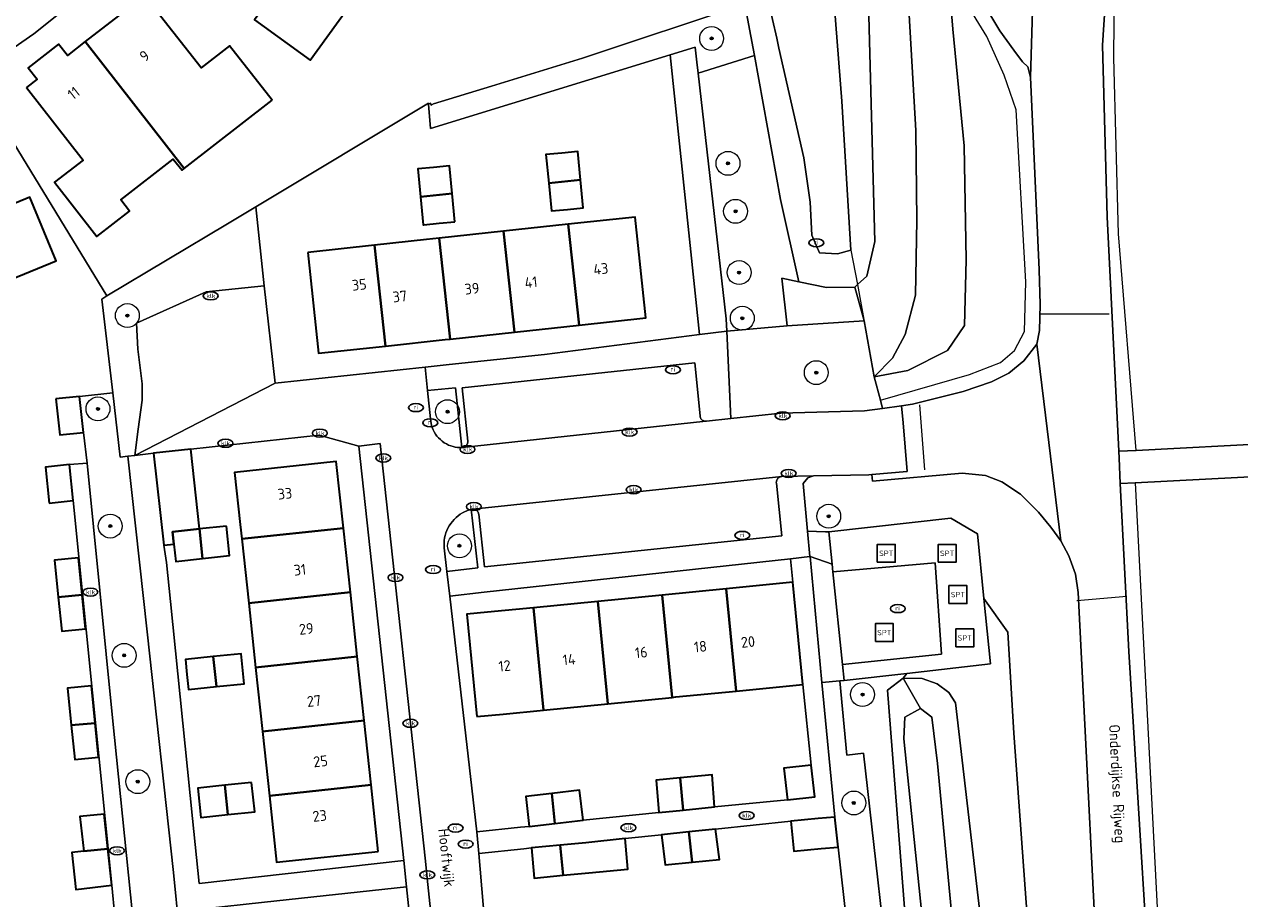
# Model space of a CAD drawing. Header units: metres. Extents: x 103671 to 105190, y 427150 to 429171.
# Tile 159 of 256: x 104691 to 104793, y 427645 to 427718. Entities that reach past the tile are written whole.
import ezdxf
from ezdxf.enums import TextEntityAlignment as Align

# ---------------------------------------------------------------- set-up
doc = ezdxf.new("R2010")
doc.units = ezdxf.units.M
for name, color, linetype, lineweight in [('B-WE-GR-BEPLANTING_CULTUUR_BOSPLANTSOEN-GV', 253, 'Continuous', 18), ('B-WE-GR-BEPLANTING_CULTUUR_HEESTERS-GV', 253, 'Continuous', 18), ('B-WE-GR-BEPLANTING_CULTUUR_VASTE PLANTENVAK-GV', 253, 'Continuous', 18), ('B-WE-GR-BOOM-S', 253, 'Continuous', 25), ('B-WE-GR-GROENVOORZIENING-GV', 253, 'Continuous', 18), ('B-WE-IE-MEUBILAIR-S', 253, 'Continuous', 25), ('B-WE-IE-MEUBILAIR_WEGMEUBILAIR-S', 253, 'Continuous', 25), ('B-WE-IE-TERREINAFSCHEIDING_KUNSTMATIG_HEKWERK-G', 253, 'IE-TERREINAFSCHEIDING_KUNSTMATIG-SO', 18), ('B-WE-IE-TERREINAFSCHEIDING_KUNSTMATIG_HEKWERK_RASTER-G', 253, 'IE-TERREINAFSCHEIDING_KUNSTMATIG-SO', 18), ('B-WE-OG-BEBOUWING-GV', 253, 'Continuous', 35), ('B-WE-OG-BEBOUWING-T18', 7, 'Continuous', 18), ('B-WE-OG-TERREIN_BEGROEID-GV', 253, 'Continuous', 18), ('B-WE-OG-TERREIN_ERF-GV', 253, 'Continuous', 18), ('B-WE-OG-TERREIN_OEVER-GV', 253, 'Continuous', 18), ('B-WE-OG-TOPOGRAFIE-T18', 7, 'Continuous', 18), ('B-WE-OG-WATER_SLOOT-GV', 253, 'Continuous', 18), ('B-WE-OG-WEG-GV', 253, 'Continuous', 18), ('B-WE-VH-GESLOTENVERHARDING_ASFALT-GV', 253, 'Continuous', 18), ('B-WE-VH-GESLOTENVERHARDING_KUNSTSTOF-GV', 253, 'Continuous', 18), ('B-WE-VH-OPENVERHARDING-GV', 253, 'Continuous', 18), ('B-WE-VH-OPENVERHARDING_BETONSTRAATSTEEN-GV', 253, 'Continuous', 18), ('B-WE-VH-OPENVERHARDING_TEGEL-GV', 253, 'Continuous', 18), ('B-WE-VW-MARKERING_PICTOGRAM-G', 253, 'Continuous', 18)]:
    doc.layers.add(name, color=color, linetype=linetype, lineweight=lineweight)
doc.styles.add('NLCS-ISO', font='NLCS-ISO.ttf')
doc.styles.add('NLCS-ISO-M500-T18', font='NLCS-ISO.ttf', dxfattribs={"height": 0.9})
doc.linetypes.add('IE-TERREINAFSCHEIDING_KUNSTMATIG-SO', pattern='A,4,[82,NLCS.SHX,S=0.75,R=90,X=0,Y=0],4,-2', length=10)

# ---------------------------------------------------------------- blocks, each defined once
blk = doc.blocks.new('SIE-MEUBILAIR_PUT_KOLK-SO')
blk.add_ellipse((0, 0), major_axis=(1.25, 0), ratio=0.54)
at = {"style": 'NLCS-ISO'}
blk.add_text('klk', height=0.75, dxfattribs=at).set_placement((0.03, 0), align=Align.MIDDLE_CENTER)
blk = doc.blocks.new('SIE-MEUBILAIR_PUT_RIOOLPUT-SO')
blk.add_ellipse((0, 0), major_axis=(1.25, 0), ratio=0.54)
at = {"style": 'NLCS-ISO'}
blk.add_text('ri', height=0.75, dxfattribs=at).set_placement((-0.04, 0.07), align=Align.MIDDLE_CENTER)
blk = doc.blocks.new('SIE-WEG_SPEELTOESTEL-SO')
at = {"flags": 128}
blk.add_lwpolyline([(-3.75, -3.75), (3.75, -3.75), (3.75, 3.75), (-3.75, 3.75)], close=True, dxfattribs=at)
at = {"style": 'NLCS-ISO'}
blk.add_text('SPT', height=2.25, dxfattribs=at).set_placement((0, 0), align=Align.MIDDLE_CENTER)
blk = doc.blocks.new('SGR-BOOM_GBKN-SO')
at = {"linetype": 'ByBlock', "lineweight": 18}
h = blk.add_hatch(color=0, dxfattribs=at)
h.dxf.hatch_style = 1
edge = h.paths.add_edge_path()
edge.add_arc((0, 0), 0.25, 0, 360)
at = {"color": 0, "linetype": 'ByBlock', "lineweight": 18}
for radius in [2, 0.25]:
    blk.add_circle((0, 0), radius, dxfattribs=at)
at = {"color": 0, "linetype": 'ByBlock', "lineweight": 18, "style": 'NLCS-ISO'}
blk.add_attdef('SOORT', (2.5, 0), '', height=1.5, dxfattribs=at)

msp = doc.modelspace()

# ---------------------------------------------------------------- linework, layer by layer
at = {"layer": 'B-WE-GR-BEPLANTING_CULTUUR_BOSPLANTSOEN-GV', "flags": 128}
msp.add_lwpolyline([(104755.126, 427693.232), (104754.669, 427697.235), (104756.108, 427696.933), (104754.567, 427703.812), (104752.377, 427715.862), (104747.678, 427714.385), (104750.025, 427693.828), (104750.072, 427692.786)], close=True, dxfattribs=at)
at = {"layer": 'B-WE-GR-BEPLANTING_CULTUUR_HEESTERS-GV', "flags": 128}
msp.add_lwpolyline([(104706.497, 427696.091), (104711.34, 427696.587), (104710.657, 427703.195), (104708.293, 427701.771), (104698.194, 427695.746), (104697.752, 427695.482), (104698.674, 427687.643), (104699.309, 427682.25), (104699.949, 427682.325), (104700.512, 427682.392), (104700.809, 427684.605), (104701.131, 427687.017), (104701.131, 427688.393), (104700.776, 427691.292), (104700.654, 427693.459)], close=True, dxfattribs=at)
at = {"layer": 'B-WE-GR-BEPLANTING_CULTUUR_VASTE PLANTENVAK-GV', "flags": 128}
for points in [[(104725.03, 427687.836), (104725.27, 427685.45), (104725.287, 427685.27), (104725.317, 427685.087), (104725.362, 427684.903), (104725.422, 427684.718), (104725.497, 427684.536), (104725.588, 427684.357), (104725.694, 427684.183), (104725.815, 427684.017), (104725.949, 427683.86), (104726.097, 427683.714), (104726.256, 427683.581), (104726.424, 427683.461), (104726.601, 427683.356), (104726.783, 427683.266), (104726.97, 427683.192), (104727.159, 427683.134), (104727.348, 427683.091), (104727.536, 427683.063), (104727.72, 427683.049), (104727.889, 427683.049), (104727.377, 427688.066)], [(104726.651, 427672.672), (104729.241, 427672.971), (104728.686, 427677.886), (104728.673, 427677.883), (104728.507, 427677.834), (104728.315, 427677.765), (104728.125, 427677.68), (104727.937, 427677.582), (104727.754, 427677.468), (104727.578, 427677.34), (104727.409, 427677.198), (104727.25, 427677.043), (104727.101, 427676.876), (104726.965, 427676.698), (104726.843, 427676.51), (104726.735, 427676.314), (104726.642, 427676.112), (104726.565, 427675.906), (104726.503, 427675.696), (104726.457, 427675.486), (104726.427, 427675.276), (104726.411, 427675.069), (104726.409, 427674.864), (104726.421, 427674.665)]]:
    msp.add_lwpolyline(points, close=True, dxfattribs=at)
at = {"layer": 'B-WE-GR-GROENVOORZIENING-GV', "flags": 128}
msp.add_lwpolyline([(104777.097, 427617.775), (104774.082, 427659.133), (104773.58, 427667.59), (104771.595, 427670.422), (104772.132, 427664.949), (104765.139, 427664.145), (104764.822, 427663.738), (104766.431, 427663.709), (104767.689, 427663.267), (104768.665, 427662.545), (104769.215, 427661.687), (104771.399, 427642.956)], dxfattribs=at)
at = {"layer": 'B-WE-IE-TERREINAFSCHEIDING_KUNSTMATIG_HEKWERK-G', "flags": 128}
for points in [[(104699.949, 427682.325), (104701.557, 427667.628)], [(104701.557, 427667.628), (104703.762, 427647.478)]]:
    msp.add_lwpolyline(points, dxfattribs=at)
at = {"layer": 'B-WE-IE-TERREINAFSCHEIDING_KUNSTMATIG_HEKWERK_RASTER-G', "flags": 128}
for points in [[(104782.463, 427715.675), (104782.587, 427727.819)], [(104771.831, 427717.466), (104769.977, 427720.497)], [(104773.287, 427714.216), (104771.831, 427717.466)], [(104782.867, 427700.939), (104782.463, 427715.675)], [(104774.298, 427711.337), (104773.287, 427714.216)], [(104775.095, 427696.932), (104774.298, 427711.337)], [(104784.323, 427682.817), (104782.867, 427700.939)], [(104760.463, 427699.568), (104761.018, 427696.701)], [(104761.018, 427696.701), (104762.417, 427688.977)], [(104775.001, 427692.756), (104775.095, 427696.932)], [(104774.144, 427691.173), (104775.001, 427692.756)], [(104772.985, 427690.184), (104774.144, 427691.173)], [(104770.381, 427689.158), (104772.985, 427690.184)], [(104762.417, 427688.977), (104762.944, 427687.007)], [(104762.944, 427687.007), (104770.381, 427689.158)], [(104784.248, 427680.11), (104786.463, 427637.55)]]:
    msp.add_lwpolyline(points, dxfattribs=at)
at = {"layer": 'B-WE-OG-BEBOUWING-GV', "flags": 128}
for points in [[(104706.075, 427725.843), (104712.31, 427721.315), (104710.535, 427718.871), (104715.187, 427715.492), (104720.647, 427723.008), (104709.748, 427730.925), (104708.625, 427729.38), (104707.658, 427730.082), (104705.769, 427727.481), (104706.748, 427726.77)], [(104712.006, 427712.134), (104708.452, 427716.693), (104706.071, 427714.836), (104701.337, 427720.909), (104696.376, 427717.041), (104704.663, 427706.41)], [(104691.463, 427713.186), (104696.197, 427707.113), (104693.815, 427705.257), (104697.353, 427700.718), (104700.082, 427702.845), (104699.354, 427703.78), (104703.746, 427707.204), (104704.478, 427706.266), (104704.663, 427706.41), (104696.376, 427717.041), (104694.877, 427715.873), (104694.146, 427716.812), (104691.61, 427714.835), (104692.354, 427713.881)], [(104685.998, 427709.991), (104680.231, 427707.609), (104685.362, 427695.154), (104693.932, 427698.694), (104691.729, 427704.027), (104688.938, 427702.874)], [(104736.271, 427707.702), (104734.936, 427707.573), (104735.167, 427705.186), (104737.834, 427705.473), (104737.605, 427707.831)], [(104725.529, 427706.503), (104724.208, 427706.374), (104724.437, 427704.035), (104727.076, 427704.318), (104726.85, 427706.632)], [(104737.834, 427705.473), (104735.167, 427705.186), (104735.393, 427702.857), (104736.727, 427702.986), (104738.062, 427703.115)], [(104727.307, 427701.957), (104727.076, 427704.318), (104724.437, 427704.035), (104724.608, 427702.286), (104724.665, 427701.699), (104724.716, 427701.704), (104725.986, 427701.828)], [(104737.704, 427693.306), (104736.791, 427701.742), (104731.391, 427701.158), (104732.304, 427692.722)], [(104736.791, 427701.742), (104737.704, 427693.306), (104743.302, 427693.912), (104742.39, 427702.348)], [(104726.904, 427692.138), (104725.992, 427700.574), (104724.946, 427700.461), (104720.592, 427699.99), (104721.505, 427691.554), (104726.496, 427692.094)], [(104725.992, 427700.574), (104726.904, 427692.138), (104732.304, 427692.722), (104731.391, 427701.158)], [(104714.994, 427699.384), (104715.906, 427690.948), (104721.505, 427691.554), (104720.592, 427699.99)], [(104693.92, 427687.119), (104694.26, 427684.123), (104696.219, 427684.327), (104695.906, 427687.337)], [(104705.206, 427682.923), (104702.095, 427682.578), (104702.95, 427674.875), (104703.795, 427674.969), (104703.681, 427675.995), (104705.935, 427676.236)], [(104693.35, 427678.408), (104695.363, 427678.617), (104695.05, 427681.628), (104693.037, 427681.419)], [(104709.347, 427676.601), (104709.476, 427675.399), (104717.987, 427676.316), (104717.387, 427681.889), (104708.876, 427680.972)], [(104705.935, 427676.236), (104703.681, 427675.995), (104703.795, 427674.969), (104703.955, 427673.528), (104706.199, 427673.768)], [(104708.185, 427676.477), (104705.935, 427676.236), (104706.199, 427673.768), (104708.447, 427674.008)], [(104717.987, 427676.316), (104709.476, 427675.399), (104710.055, 427670.025), (104718.566, 427670.942)], [(104694.112, 427670.535), (104696.118, 427670.721), (104695.805, 427673.821), (104693.792, 427673.612)], [(104750.868, 427662.67), (104750.025, 427671.23), (104744.648, 427670.7), (104745.491, 427662.14), (104745.817, 427662.172)], [(104756.444, 427663.219), (104755.601, 427671.779), (104750.025, 427671.23), (104750.868, 427662.67), (104751.135, 427662.696)], [(104696.118, 427670.721), (104694.112, 427670.535), (104694.409, 427667.679), (104696.408, 427667.864)], [(104710.634, 427664.652), (104719.145, 427665.568), (104718.566, 427670.942), (104710.055, 427670.025)], [(104734.738, 427661.081), (104740.115, 427661.611), (104739.272, 427670.171), (104733.895, 427669.641)], [(104739.272, 427670.171), (104740.115, 427661.611), (104745.491, 427662.14), (104744.648, 427670.7)], [(104729.162, 427660.532), (104731.35, 427660.747), (104734.738, 427661.081), (104733.895, 427669.641), (104730.034, 427669.261), (104728.319, 427669.092)], [(104707.095, 427665.548), (104704.764, 427665.313), (104704.89, 427664.063), (104705.016, 427662.812), (104707.347, 427663.046)], [(104707.347, 427663.046), (104709.679, 427663.281), (104709.427, 427665.783), (104707.095, 427665.548)], [(104719.145, 427665.568), (104710.634, 427664.652), (104711.213, 427659.278), (104719.724, 427660.195)], [(104697.207, 427659.986), (104696.891, 427663.098), (104694.876, 427662.911), (104695.199, 427659.8)], [(104695.199, 427659.8), (104695.495, 427656.949), (104697.496, 427657.135), (104697.207, 427659.986)], [(104711.792, 427653.904), (104720.303, 427654.821), (104719.724, 427660.195), (104711.213, 427659.278), (104711.656, 427655.17)], [(104757.134, 427656.472), (104754.846, 427656.218), (104755.14, 427653.57), (104757.428, 427653.824)], [(104708.048, 427654.789), (104705.801, 427654.552), (104706.062, 427652.087), (104708.308, 427652.323)], [(104710.296, 427655.026), (104708.048, 427654.789), (104708.308, 427652.323), (104710.556, 427652.56)], [(104720.903, 427649.248), (104720.303, 427654.821), (104711.792, 427653.904), (104712.392, 427648.331)], [(104746.155, 427655.394), (104744.166, 427655.203), (104744.382, 427652.498), (104746.421, 427652.701)], [(104746.155, 427655.394), (104746.421, 427652.701), (104749.048, 427652.963), (104748.853, 427655.654)], [(104735.427, 427654.088), (104733.24, 427653.831), (104733.533, 427651.337), (104735.673, 427651.588)], [(104735.427, 427654.088), (104735.673, 427651.588), (104738.038, 427651.866), (104737.746, 427654.36)], [(104698.274, 427649.471), (104697.969, 427652.373), (104695.926, 427652.159), (104696.258, 427649.26)], [(104759.1, 427652.117), (104757.731, 427652.003), (104755.436, 427651.782), (104755.678, 427649.271), (104757.973, 427649.492), (104759.383, 427649.595)], [(104746.906, 427650.881), (104744.598, 427650.638), (104744.906, 427648.127), (104747.162, 427648.351)], [(104749.125, 427651.116), (104746.906, 427650.881), (104747.162, 427648.351), (104749.464, 427648.579)], [(104736.125, 427649.764), (104733.713, 427649.532), (104733.955, 427647.016), (104736.38, 427647.249)], [(104741.559, 427650.317), (104738.282, 427649.971), (104736.125, 427649.764), (104736.38, 427647.249), (104738.524, 427647.455), (104741.781, 427647.755)], [(104696.258, 427649.26), (104695.264, 427649.146), (104695.591, 427646.064), (104698.595, 427646.408), (104698.274, 427649.471)]]:
    msp.add_lwpolyline(points, close=True, dxfattribs=at)
at = {"layer": 'B-WE-OG-TERREIN_BEGROEID-GV', "flags": 128}
for points in [[(104747.678, 427714.385), (104752.377, 427715.862), (104752.376, 427715.864), (104751.974, 427718.078), (104751.59, 427720.158), (104737.988, 427715.663), (104730.375, 427713.314), (104725.532, 427711.82), (104725.338, 427711.709), (104725.284, 427711.89), (104725.107, 427711.786), (104725.268, 427709.771), (104745.33, 427715.927), (104747.429, 427716.571), (104747.573, 427715.305)], [(104760.781, 427696.49), (104758.411, 427696.45), (104756.108, 427696.933), (104754.669, 427697.235), (104755.126, 427693.232), (104761.567, 427693.668)], [(104762.417, 427688.977), (104761.567, 427693.668), (104755.126, 427693.232), (104750.072, 427692.786), (104750.403, 427685.474), (104754.599, 427685.918), (104761.593, 427686.138), (104763.104, 427686.335), (104762.944, 427687.007)], [(104698.652, 427660.428), (104700.339, 427643.951), (104700.798, 427638.684), (104700.805, 427638.662), (104700.809, 427638.64), (104700.812, 427638.618), (104700.926, 427637.509), (104704.714, 427637.884), (104703.762, 427647.478), (104701.557, 427667.628), (104699.949, 427682.325), (104699.309, 427682.25), (104698.674, 427687.643), (104695.906, 427687.337), (104696.219, 427684.327), (104696.533, 427681.754)], [(104772.132, 427664.949), (104771.595, 427670.422), (104771.065, 427675.82), (104768.819, 427677.136), (104758.611, 427675.986), (104758.892, 427673.289), (104758.958, 427672.658), (104767.499, 427673.389), (104768.049, 427665.765), (104759.765, 427664.903), (104759.906, 427663.544), (104765.139, 427664.145)], [(104757.035, 427673.931), (104758.034, 427663.375), (104759.527, 427663.522), (104759.906, 427663.544), (104759.765, 427664.903), (104758.958, 427672.658), (104758.892, 427673.289)], [(104758.034, 427663.375), (104759.1, 427652.117), (104759.383, 427649.595), (104761.111, 427634.225), (104764.095, 427634.527), (104761.518, 427657.462), (104760.115, 427657.306), (104759.527, 427663.522)]]:
    msp.add_lwpolyline(points, close=True, dxfattribs=at)
msp.add_lwpolyline([(104761.961, 427719.202), (104762.464, 427700.308), (104761.803, 427697.399), (104761.018, 427696.701), (104760.781, 427696.49), (104761.567, 427693.668), (104762.417, 427688.977), (104763.939, 427690.543), (104765.01, 427692.512), (104765.876, 427695.812), (104765.974, 427702.092), (104765.897, 427709.59), (104765.245, 427720.755)], dxfattribs=at)
at = {"layer": 'B-WE-OG-TERREIN_ERF-GV', "flags": 128}
for points in [[(104721.415, 427733.883), (104726.083, 427730.492), (104720.744, 427723.141), (104720.647, 427723.008), (104715.187, 427715.492), (104710.535, 427718.871), (104712.31, 427721.315), (104706.075, 427725.843), (104706.748, 427726.77), (104705.769, 427727.481), (104707.658, 427730.082), (104708.625, 427729.38), (104709.748, 427730.925), (104713.41, 427735.965), (104719.138, 427731.804), (104719.64, 427731.44)], [(104692.354, 427713.881), (104691.61, 427714.835), (104694.146, 427716.812), (104694.877, 427715.873), (104696.376, 427717.041), (104701.337, 427720.909), (104706.071, 427714.836), (104708.452, 427716.693), (104712.006, 427712.134), (104704.663, 427706.41), (104704.478, 427706.266), (104703.746, 427707.204), (104699.354, 427703.78), (104700.082, 427702.845), (104697.353, 427700.718), (104693.815, 427705.257), (104696.197, 427707.113), (104691.463, 427713.186)], [(104724.835, 427689.782), (104726.827, 427689.993), (104734.824, 427690.842), (104747.785, 427692.527), (104745.33, 427715.927), (104725.268, 427709.771), (104725.107, 427711.786), (104725.098, 427711.895), (104710.657, 427703.195), (104711.34, 427696.587), (104712.268, 427688.448)], [(104750.072, 427692.786), (104750.025, 427693.828), (104747.678, 427714.385), (104747.573, 427715.305), (104747.429, 427716.571), (104745.33, 427715.927), (104747.785, 427692.527)], [(104685.998, 427709.991), (104688.938, 427702.874), (104691.729, 427704.027), (104693.932, 427698.694), (104685.362, 427695.154), (104676.778, 427691.609), (104674.575, 427696.941), (104677.385, 427698.102), (104674.445, 427705.219), (104680.231, 427707.609)], [(104737.605, 427707.831), (104737.834, 427705.473), (104738.062, 427703.115), (104736.727, 427702.986), (104735.393, 427702.857), (104735.167, 427705.186), (104734.936, 427707.573), (104736.271, 427707.702)], [(104726.85, 427706.632), (104727.076, 427704.318), (104727.307, 427701.957), (104725.986, 427701.828), (104724.716, 427701.704), (104724.665, 427701.699), (104724.608, 427702.286), (104724.437, 427704.035), (104724.208, 427706.374), (104725.529, 427706.503)], [(104743.302, 427693.912), (104737.704, 427693.306), (104732.304, 427692.722), (104726.904, 427692.138), (104726.496, 427692.094), (104721.505, 427691.554), (104715.906, 427690.948), (104714.994, 427699.384), (104720.592, 427699.99), (104724.946, 427700.461), (104725.992, 427700.574), (104731.391, 427701.158), (104736.791, 427701.742), (104742.39, 427702.348)], [(104705.919, 427646.57), (104723.027, 427648.483), (104719.266, 427683.166), (104715.961, 427684.083), (104705.206, 427682.923), (104705.935, 427676.236), (104708.185, 427676.477), (104708.447, 427674.008), (104706.199, 427673.768), (104703.955, 427673.528), (104703.795, 427674.969), (104702.95, 427674.875), (104703.168, 427673.444), (104703.508, 427670.171), (104705.363, 427652.013)], [(104709.476, 427675.399), (104709.347, 427676.601), (104708.876, 427680.972), (104717.387, 427681.889), (104717.987, 427676.316), (104718.566, 427670.942), (104719.145, 427665.568), (104719.724, 427660.195), (104720.303, 427654.821), (104720.903, 427649.248), (104712.392, 427648.331), (104711.792, 427653.904), (104711.656, 427655.17), (104711.213, 427659.278), (104710.634, 427664.652), (104710.055, 427670.025)], [(104696.118, 427670.721), (104696.408, 427667.864), (104694.409, 427667.679), (104694.112, 427670.535), (104693.792, 427673.612), (104695.805, 427673.821)], [(104729.142, 427650.894), (104732.817, 427651.265), (104733.533, 427651.337), (104733.24, 427653.831), (104735.427, 427654.088), (104737.746, 427654.36), (104738.038, 427651.866), (104744.382, 427652.498), (104744.166, 427655.203), (104746.155, 427655.394), (104748.853, 427655.654), (104749.048, 427652.963), (104755.14, 427653.57), (104754.846, 427656.218), (104757.134, 427656.472), (104756.444, 427663.219), (104751.135, 427662.696), (104750.868, 427662.67), (104745.817, 427662.172), (104745.491, 427662.14), (104740.115, 427661.611), (104734.738, 427661.081), (104731.35, 427660.747), (104729.162, 427660.532), (104728.319, 427669.092), (104730.034, 427669.261), (104733.895, 427669.641), (104739.272, 427670.171), (104744.648, 427670.7), (104750.025, 427671.23), (104755.601, 427671.779), (104755.408, 427673.743), (104729.775, 427670.934), (104726.888, 427670.618)], [(104709.679, 427663.281), (104707.347, 427663.046), (104705.016, 427662.812), (104704.89, 427664.063), (104704.764, 427665.313), (104707.095, 427665.548), (104709.427, 427665.783)], [(104696.891, 427663.098), (104697.207, 427659.986), (104697.496, 427657.135), (104695.495, 427656.949), (104695.199, 427659.8), (104694.876, 427662.911)], [(104710.556, 427652.56), (104708.308, 427652.323), (104706.062, 427652.087), (104705.801, 427654.552), (104708.048, 427654.789), (104710.296, 427655.026)], [(104695.591, 427646.064), (104695.264, 427649.146), (104696.258, 427649.26), (104695.926, 427652.159), (104697.969, 427652.373), (104698.274, 427649.471), (104698.595, 427646.408)], [(104759.383, 427649.595), (104757.973, 427649.492), (104755.678, 427649.271), (104755.436, 427651.782), (104749.125, 427651.116), (104749.464, 427648.579), (104747.162, 427648.351), (104744.906, 427648.127), (104744.598, 427650.638), (104741.559, 427650.317), (104741.781, 427647.755), (104738.524, 427647.455), (104736.38, 427647.249), (104733.955, 427647.016), (104733.713, 427649.532), (104733.095, 427649.467), (104729.327, 427649.069), (104730.979, 427629.369), (104731.157, 427629.386), (104735.933, 427629.836), (104761.215, 427632.216), (104761.335, 427632.227), (104761.111, 427634.225)], [(104723.269, 427646.274), (104711.378, 427644.984), (104706.284, 427644.431), (104707.132, 427636.639), (104708.299, 427625.921), (104710.064, 427609.712), (104726.914, 427611.474), (104726.411, 427616.28)]]:
    msp.add_lwpolyline(points, close=True, dxfattribs=at)
for points in [[(104694.422, 427719.548), (104692.058, 427717.695), (104690.414, 427716.548), (104688.726, 427715.47), (104686.817, 427714.325), (104698.194, 427695.746), (104708.293, 427701.771), (104710.657, 427703.195), (104725.098, 427711.895), (104725.107, 427711.786), (104725.284, 427711.89), (104725.338, 427711.709), (104725.532, 427711.82), (104730.375, 427713.314), (104737.988, 427715.663), (104751.59, 427720.158)], [(104698.845, 427643.804), (104698.597, 427646.409), (104695.363, 427678.617), (104693.35, 427678.408), (104693.037, 427681.419), (104695.05, 427681.628), (104696.533, 427681.754), (104696.219, 427684.327), (104694.26, 427684.123), (104693.92, 427687.119), (104695.906, 427687.337), (104698.674, 427687.643), (104697.752, 427695.482), (104698.194, 427695.746), (104686.817, 427714.325)]]:
    msp.add_lwpolyline(points, dxfattribs=at)
at = {"layer": 'B-WE-OG-TERREIN_OEVER-GV', "flags": 128}
for points in [[(104759.322, 427699.275), (104757.834, 427699.36), (104757.2, 427700.83), (104757.049, 427703.594), (104756.517, 427707.303), (104754.438, 427716.479), (104754.248, 427717.318), (104753.892, 427718.891), (104751.895, 427727.427), (104749.457, 427738.87), (104746.604, 427753.74), (104746.682, 427754.814), (104747.111, 427755.177), (104750.646, 427756.03), (104751.918, 427756.081), (104752.561, 427756.107), (104758.658, 427725.28), (104759.712, 427712.041), (104760.463, 427699.568)], [(104764.896, 427658.664), (104764.979, 427660.471), (104766.273, 427661.207), (104764.822, 427663.738), (104763.532, 427662.754), (104765.655, 427635.25), (104766.622, 427623.055), (104766.719, 427619.902), (104767.43, 427618.129), (104766.804, 427617.878), (104767.055, 427610.758), (104767.404, 427607.396), (104769.095, 427606.565), (104769.287, 427607.857), (104768.838, 427607.876), (104768.49, 427609.084), (104768.697, 427612.954), (104768.735, 427617.307), (104768.199, 427626.315)]]:
    msp.add_lwpolyline(points, close=True, dxfattribs=at)
for points in [[(104751.59, 427720.158), (104751.974, 427718.078), (104752.376, 427715.864), (104752.377, 427715.862), (104754.567, 427703.812), (104756.108, 427696.933), (104758.411, 427696.45), (104760.781, 427696.49), (104761.018, 427696.701), (104761.803, 427697.399), (104762.464, 427700.308), (104761.961, 427719.202)], [(104771.399, 427642.956), (104769.215, 427661.687), (104768.665, 427662.545), (104767.689, 427663.267), (104766.431, 427663.709), (104764.822, 427663.738), (104766.273, 427661.207), (104767.233, 427660.486), (104767.695, 427656.599), (104769.297, 427639.675)]]:
    msp.add_lwpolyline(points, dxfattribs=at)
at = {"layer": 'B-WE-OG-WATER_SLOOT-GV', "flags": 128}
for points in [[(104757.834, 427699.36), (104759.322, 427699.275), (104760.463, 427699.568), (104759.712, 427712.041), (104758.658, 427725.28), (104752.561, 427756.107), (104751.918, 427756.081), (104750.646, 427756.03), (104747.111, 427755.177), (104746.682, 427754.814), (104746.604, 427753.74), (104749.457, 427738.87), (104751.895, 427727.427), (104753.892, 427718.891), (104754.248, 427717.318), (104754.438, 427716.479), (104756.517, 427707.303), (104757.049, 427703.594), (104757.2, 427700.83)], [(104768.199, 427626.315), (104768.735, 427617.307), (104768.697, 427612.954), (104768.49, 427609.084), (104768.838, 427607.876), (104769.287, 427607.857), (104769.645, 427607.841), (104770.432, 427608.198), (104770.79, 427609.528), (104771.037, 427612.18), (104771.322, 427616.961), (104770.719, 427623.831), (104769.297, 427639.675), (104767.695, 427656.599), (104767.233, 427660.486), (104766.273, 427661.207), (104764.979, 427660.471), (104764.896, 427658.664)]]:
    msp.add_lwpolyline(points, close=True, dxfattribs=at)
at = {"layer": 'B-WE-OG-WEG-GV', "flags": 128}
msp.add_lwpolyline([(104795.165, 427745.224), (104793.408, 427781.92), (104792.298, 427801.68), (104791.131, 427802.061), (104790.338, 427801.46), (104789.441, 427793.349), (104786.732, 427770.12), (104784.168, 427747.085), (104782.355, 427729.504), (104781.525, 427716.747), (104781.905, 427702.367), (104782.869, 427682.742), (104784.323, 427682.817), (104795.907, 427683.419), (104797.005, 427683.476), (104796.939, 427685.075), (104797.578, 427685.108), (104797.434, 427688.104), (104797.933, 427688.13)], close=True, dxfattribs=at)
for points in [[(104767.514, 427736.074), (104768.982, 427718.067), (104769.944, 427708.304), (104770.111, 427698.771), (104769.959, 427693.27), (104768.543, 427691.173), (104765.21, 427689.504), (104762.417, 427688.977), (104762.944, 427687.007), (104763.104, 427686.335), (104764.701, 427686.544), (104765.606, 427686.698), (104769.853, 427687.737), (104772.228, 427688.549), (104773.684, 427689.282), (104774.939, 427690.302), (104776.007, 427691.699), (104776.245, 427692.854), (104776.312, 427695.038), (104776.224, 427697.918), (104775.477, 427714.06), (104775.258, 427714.929), (104774.833, 427715.353), (104774.083, 427716.32), (104772.925, 427717.924), (104771.502, 427720.308)], [(104765.245, 427720.755), (104765.897, 427709.59), (104765.974, 427702.092), (104765.876, 427695.812), (104765.01, 427692.512), (104763.939, 427690.543), (104762.417, 427688.977), (104765.21, 427689.504), (104768.543, 427691.173), (104769.959, 427693.27), (104770.111, 427698.771), (104769.944, 427708.304), (104768.982, 427718.067), (104767.514, 427736.074)], [(104781.47, 427631.69), (104779.479, 427670.908), (104779.255, 427672.447), (104778.699, 427673.977), (104778.03, 427675.233), (104777.19, 427676.395), (104776.164, 427677.656), (104774.639, 427679.148), (104773.089, 427680.187), (104771.728, 427680.707), (104769.77, 427680.912), (104762.257, 427680.238), (104762.208, 427680.797), (104761.971, 427680.777), (104757.33, 427680.686), (104756.864, 427680.526), (104756.457, 427680.033), (104756.835, 427676.045), (104758.325, 427675.995), (104758.611, 427675.986), (104768.819, 427677.136), (104771.065, 427675.82), (104771.595, 427670.422), (104773.58, 427667.59), (104774.082, 427659.133), (104777.097, 427617.775)], [(104804.687, 427554.155), (104802.98, 427581.529), (104801.682, 427610.264), (104800.466, 427632.074), (104798.944, 427666.973), (104798.31, 427680.259), (104798.282, 427680.839), (104797.284, 427680.787), (104796.035, 427680.722), (104784.248, 427680.11), (104783.005, 427680.045), (104783.718, 427665.973), (104786.022, 427628.424), (104786.968, 427606.146), (104787.829, 427592.871), (104788.688, 427575.16), (104789.39, 427559.781), (104791.73, 427533.326)], [(104765.655, 427635.25), (104763.532, 427662.754), (104764.822, 427663.738), (104765.139, 427664.145), (104759.906, 427663.544), (104759.527, 427663.522), (104760.115, 427657.306), (104761.518, 427657.462), (104764.095, 427634.527)]]:
    msp.add_lwpolyline(points, dxfattribs=at)
at = {"layer": 'B-WE-VH-GESLOTENVERHARDING_ASFALT-GV', "flags": 128}
for points in [[(104771.502, 427720.308), (104772.925, 427717.924), (104774.083, 427716.32), (104774.833, 427715.353), (104775.258, 427714.929), (104775.477, 427714.06), (104775.957, 427729.849)], [(104775.957, 427729.849), (104775.477, 427714.06), (104776.224, 427697.918), (104776.312, 427695.038), (104776.245, 427692.854), (104776.007, 427691.699), (104778.03, 427675.233), (104778.699, 427673.977), (104779.255, 427672.447), (104779.479, 427670.908), (104781.47, 427631.69), (104782.411, 427612.265), (104782.507, 427609.372), (104782.359, 427607.831), (104782.008, 427606.011), (104781.426, 427604.511), (104782.098, 427592.66), (104782.792, 427591.3), (104783.325, 427589.779), (104783.83, 427585.175), (104784.762, 427568.996), (104785.298, 427557.486), (104786.232, 427546.577)], [(104803.743, 427395.171), (104802.269, 427411.949), (104801.436, 427428.96), (104800.758, 427440.886), (104799.44, 427455.973), (104797.116, 427479.548), (104795.067, 427500), (104791.73, 427533.326), (104789.39, 427559.781), (104788.688, 427575.16), (104787.829, 427592.871), (104786.968, 427606.146), (104786.022, 427628.424), (104783.718, 427665.973), (104783.005, 427680.045), (104782.897, 427682.171), (104782.869, 427682.742), (104781.905, 427702.367), (104781.525, 427716.747), (104782.355, 427729.504)]]:
    msp.add_lwpolyline(points, dxfattribs=at)
msp.add_lwpolyline([(104776.007, 427691.699), (104774.939, 427690.302), (104773.684, 427689.282), (104772.228, 427688.549), (104769.853, 427687.737), (104765.606, 427686.698), (104764.701, 427686.544), (104764.84, 427685.117), (104765.159, 427681.052), (104762.208, 427680.797), (104762.257, 427680.238), (104769.77, 427680.912), (104771.728, 427680.707), (104773.089, 427680.187), (104774.639, 427679.148), (104776.164, 427677.656), (104777.19, 427676.395), (104778.03, 427675.233)], close=True, dxfattribs=at)
at = {"layer": 'B-WE-VH-GESLOTENVERHARDING_KUNSTSTOF-GV', "flags": 128}
msp.add_lwpolyline([(104759.765, 427664.903), (104768.049, 427665.765), (104767.499, 427673.389), (104758.958, 427672.658)], close=True, dxfattribs=at)
at = {"layer": 'B-WE-VH-OPENVERHARDING-GV', "flags": 128}
msp.add_lwpolyline([(104795.907, 427683.419), (104784.323, 427682.817), (104782.869, 427682.742), (104782.897, 427682.171), (104783.005, 427680.045), (104784.248, 427680.11), (104796.035, 427680.722)], close=True, dxfattribs=at)
at = {"layer": 'B-WE-VH-OPENVERHARDING_BETONSTRAATSTEEN-GV', "flags": 128}
for points in [[(104688.726, 427715.47), (104690.414, 427716.548), (104692.058, 427717.695), (104694.422, 427719.548)], [(104730.979, 427629.369), (104729.327, 427649.069), (104729.142, 427650.894), (104726.888, 427670.618), (104726.651, 427672.672), (104726.421, 427674.665), (104726.409, 427674.864), (104726.411, 427675.069), (104726.427, 427675.276), (104726.457, 427675.486), (104726.503, 427675.696), (104726.565, 427675.906), (104726.642, 427676.112), (104726.735, 427676.314), (104726.843, 427676.51), (104726.965, 427676.698), (104727.101, 427676.876), (104727.25, 427677.043), (104727.409, 427677.198), (104727.578, 427677.34), (104727.754, 427677.468), (104727.937, 427677.582), (104728.125, 427677.68), (104728.315, 427677.765), (104728.507, 427677.834), (104728.673, 427677.883), (104728.686, 427677.886), (104728.699, 427677.89), (104728.709, 427677.893), (104728.719, 427677.895), (104728.724, 427677.896), (104728.729, 427677.897), (104728.735, 427677.898), (104728.74, 427677.899), (104728.745, 427677.9), (104728.75, 427677.9), (104728.755, 427677.901), (104728.761, 427677.902), (104728.766, 427677.902), (104728.771, 427677.903), (104728.777, 427677.904), (104728.782, 427677.904), (104728.787, 427677.904), (104728.792, 427677.905), (104728.798, 427677.905), (104728.803, 427677.905), (104728.808, 427677.906), (104728.813, 427677.906), (104728.819, 427677.906), (104728.824, 427677.906), (104754.666, 427680.634), (104757.33, 427680.686), (104761.971, 427680.777), (104762.208, 427680.797), (104765.159, 427681.052), (104764.84, 427685.117), (104764.701, 427686.544), (104763.104, 427686.335), (104761.593, 427686.138), (104754.599, 427685.918), (104750.403, 427685.474), (104748.376, 427685.26), (104748.35, 427685.256), (104748.323, 427685.254), (104727.944, 427683.051), (104727.939, 427683.05), (104727.934, 427683.05), (104727.918, 427683.049), (104727.901, 427683.049), (104727.889, 427683.049), (104727.72, 427683.049), (104727.536, 427683.063), (104727.348, 427683.091), (104727.159, 427683.134), (104726.97, 427683.192), (104726.783, 427683.266), (104726.601, 427683.356), (104726.424, 427683.461), (104726.256, 427683.581), (104726.097, 427683.714), (104725.949, 427683.86), (104725.815, 427684.017), (104725.694, 427684.183), (104725.588, 427684.357), (104725.497, 427684.536), (104725.422, 427684.718), (104725.362, 427684.903), (104725.317, 427685.087), (104725.287, 427685.27), (104725.27, 427685.45), (104725.03, 427687.836), (104724.835, 427689.782), (104712.268, 427688.448), (104700.512, 427682.392), (104702.095, 427682.578), (104705.206, 427682.923), (104715.961, 427684.083), (104719.266, 427683.166), (104721.051, 427683.404), (104724.817, 427648.678), (104725.059, 427646.466), (104726.893, 427628.948)]]:
    msp.add_lwpolyline(points, dxfattribs=at)
for points in [[(104711.34, 427696.587), (104706.497, 427696.091), (104700.654, 427693.459), (104700.776, 427691.292), (104701.131, 427688.393), (104701.131, 427687.017), (104700.809, 427684.605), (104700.512, 427682.392), (104712.268, 427688.448)], [(104748.323, 427685.254), (104748.289, 427685.254), (104748.255, 427685.256), (104748.22, 427685.26), (104748.184, 427685.268), (104748.149, 427685.279), (104748.114, 427685.292), (104748.08, 427685.309), (104748.047, 427685.328), (104748.015, 427685.351), (104747.985, 427685.376), (104747.958, 427685.403), (104747.933, 427685.432), (104747.91, 427685.464), (104747.891, 427685.496), (104747.874, 427685.53), (104747.86, 427685.564), (104747.85, 427685.599), (104747.842, 427685.633), (104747.837, 427685.667), (104747.834, 427685.701), (104747.388, 427690.149), (104727.919, 427688.046), (104728.394, 427683.588), (104728.395, 427683.553), (104728.393, 427683.516), (104728.388, 427683.479), (104728.381, 427683.442), (104728.371, 427683.405), (104728.357, 427683.368), (104728.341, 427683.332), (104728.322, 427683.296), (104728.3, 427683.263), (104728.275, 427683.231), (104728.248, 427683.201), (104728.218, 427683.173), (104728.187, 427683.148), (104728.154, 427683.126), (104728.12, 427683.106), (104728.085, 427683.089), (104728.05, 427683.076), (104728.015, 427683.065), (104727.979, 427683.057), (104727.944, 427683.051)], [(104700.339, 427643.951), (104698.652, 427660.428), (104696.533, 427681.754), (104695.05, 427681.628), (104695.363, 427678.617), (104698.597, 427646.409), (104698.845, 427643.804)], [(104729.303, 427677.48), (104729.781, 427673.055), (104754.684, 427675.662), (104754.218, 427680.078), (104754.216, 427680.114), (104754.216, 427680.151), (104754.219, 427680.189), (104754.225, 427680.228), (104754.234, 427680.266), (104754.246, 427680.305), (104754.262, 427680.343), (104754.281, 427680.379), (104754.303, 427680.415), (104754.328, 427680.448), (104754.355, 427680.479), (104754.385, 427680.508), (104754.417, 427680.535), (104754.45, 427680.558), (104754.485, 427680.578), (104754.521, 427680.595), (104754.557, 427680.609), (104754.594, 427680.621), (104754.63, 427680.629), (104754.666, 427680.634), (104728.824, 427677.906), (104728.856, 427677.905), (104728.889, 427677.901), (104728.923, 427677.895), (104728.956, 427677.887), (104728.99, 427677.876), (104729.023, 427677.863), (104729.055, 427677.847), (104729.086, 427677.828), (104729.116, 427677.807), (104729.144, 427677.784), (104729.171, 427677.758), (104729.195, 427677.731), (104729.217, 427677.702), (104729.237, 427677.672), (104729.254, 427677.641), (104729.269, 427677.609), (104729.281, 427677.577), (104729.291, 427677.544), (104729.298, 427677.512)], [(104758.611, 427675.986), (104758.325, 427675.995), (104756.835, 427676.045), (104757.034, 427673.936), (104757.035, 427673.931), (104758.892, 427673.289)]]:
    msp.add_lwpolyline(points, close=True, dxfattribs=at)
at = {"layer": 'B-WE-VH-OPENVERHARDING_TEGEL-GV', "flags": 128}
for points in [[(104726.827, 427689.993), (104724.835, 427689.782), (104725.03, 427687.836), (104727.377, 427688.066), (104727.889, 427683.049), (104727.901, 427683.049), (104727.918, 427683.049), (104727.934, 427683.05), (104727.939, 427683.05), (104727.944, 427683.051), (104727.979, 427683.057), (104728.015, 427683.065), (104728.05, 427683.076), (104728.085, 427683.089), (104728.12, 427683.106), (104728.154, 427683.126), (104728.187, 427683.148), (104728.218, 427683.173), (104728.248, 427683.201), (104728.275, 427683.231), (104728.3, 427683.263), (104728.322, 427683.296), (104728.341, 427683.332), (104728.357, 427683.368), (104728.371, 427683.405), (104728.381, 427683.442), (104728.388, 427683.479), (104728.393, 427683.516), (104728.395, 427683.553), (104728.394, 427683.588), (104727.919, 427688.046), (104747.388, 427690.149), (104747.834, 427685.701), (104747.837, 427685.667), (104747.842, 427685.633), (104747.85, 427685.599), (104747.86, 427685.564), (104747.874, 427685.53), (104747.891, 427685.496), (104747.91, 427685.464), (104747.933, 427685.432), (104747.958, 427685.403), (104747.985, 427685.376), (104748.015, 427685.351), (104748.047, 427685.328), (104748.08, 427685.309), (104748.114, 427685.292), (104748.149, 427685.279), (104748.184, 427685.268), (104748.22, 427685.26), (104748.255, 427685.256), (104748.289, 427685.254), (104748.323, 427685.254), (104748.35, 427685.256), (104748.376, 427685.26), (104750.403, 427685.474), (104750.072, 427692.786), (104747.785, 427692.527), (104734.824, 427690.842)], [(104719.266, 427683.166), (104723.027, 427648.483), (104723.269, 427646.274), (104726.411, 427616.28), (104728.198, 427616.495), (104726.893, 427628.948), (104725.059, 427646.466), (104724.817, 427648.678), (104721.051, 427683.404)], [(104723.027, 427648.483), (104705.919, 427646.57), (104705.363, 427652.013), (104703.508, 427670.171), (104703.168, 427673.444), (104702.95, 427674.875), (104702.095, 427682.578), (104700.512, 427682.392), (104699.949, 427682.325), (104701.557, 427667.628), (104703.762, 427647.478), (104704.714, 427637.884), (104700.926, 427637.509), (104701.054, 427636.254), (104704.844, 427636.565), (104707.042, 427614.411), (104708.027, 427611.773), (104708.165, 427609.482), (104710.064, 427609.712), (104708.299, 427625.921), (104707.132, 427636.639), (104706.284, 427644.431), (104711.378, 427644.984), (104723.269, 427646.274)], [(104729.781, 427673.055), (104729.303, 427677.48), (104729.298, 427677.512), (104729.291, 427677.544), (104729.281, 427677.577), (104729.269, 427677.609), (104729.254, 427677.641), (104729.237, 427677.672), (104729.217, 427677.702), (104729.195, 427677.731), (104729.171, 427677.758), (104729.144, 427677.784), (104729.116, 427677.807), (104729.086, 427677.828), (104729.055, 427677.847), (104729.023, 427677.863), (104728.99, 427677.876), (104728.956, 427677.887), (104728.923, 427677.895), (104728.889, 427677.901), (104728.856, 427677.905), (104728.824, 427677.906), (104728.819, 427677.906), (104728.813, 427677.906), (104728.808, 427677.906), (104728.803, 427677.905), (104728.798, 427677.905), (104728.792, 427677.905), (104728.787, 427677.904), (104728.782, 427677.904), (104728.777, 427677.904), (104728.771, 427677.903), (104728.766, 427677.902), (104728.761, 427677.902), (104728.755, 427677.901), (104728.75, 427677.9), (104728.745, 427677.9), (104728.74, 427677.899), (104728.735, 427677.898), (104728.729, 427677.897), (104728.724, 427677.896), (104728.719, 427677.895), (104728.709, 427677.893), (104728.699, 427677.89), (104728.686, 427677.886), (104729.241, 427672.971), (104726.651, 427672.672), (104726.888, 427670.618), (104729.775, 427670.934), (104755.408, 427673.743), (104757.034, 427673.936), (104756.835, 427676.045), (104756.457, 427680.033), (104756.864, 427680.526), (104757.33, 427680.686), (104754.666, 427680.634), (104754.63, 427680.629), (104754.594, 427680.621), (104754.557, 427680.609), (104754.521, 427680.595), (104754.485, 427680.578), (104754.45, 427680.558), (104754.417, 427680.535), (104754.385, 427680.508), (104754.355, 427680.479), (104754.328, 427680.448), (104754.303, 427680.415), (104754.281, 427680.379), (104754.262, 427680.343), (104754.246, 427680.305), (104754.234, 427680.266), (104754.225, 427680.228), (104754.219, 427680.189), (104754.216, 427680.151), (104754.216, 427680.114), (104754.218, 427680.078), (104754.684, 427675.662)], [(104759.1, 427652.117), (104758.034, 427663.375), (104757.035, 427673.931), (104757.034, 427673.936), (104755.408, 427673.743), (104755.601, 427671.779), (104756.444, 427663.219), (104757.134, 427656.472), (104757.428, 427653.824), (104755.14, 427653.57), (104749.048, 427652.963), (104746.421, 427652.701), (104744.382, 427652.498), (104738.038, 427651.866), (104735.673, 427651.588), (104733.533, 427651.337), (104732.817, 427651.265), (104729.142, 427650.894), (104729.327, 427649.069), (104733.095, 427649.467), (104733.713, 427649.532), (104736.125, 427649.764), (104738.282, 427649.971), (104741.559, 427650.317), (104744.598, 427650.638), (104746.906, 427650.881), (104749.125, 427651.116), (104755.436, 427651.782), (104757.731, 427652.003)]]:
    msp.add_lwpolyline(points, close=True, dxfattribs=at)
at = {"layer": 'B-WE-VW-MARKERING_PICTOGRAM-G', "flags": 128}
for points in [[(104776.339, 427694.241), (104782.061, 427694.241)], [(104766.188, 427686.626), (104766.627, 427681.191)], [(104779.37, 427670.238), (104783.552, 427670.622)]]:
    msp.add_lwpolyline(points, dxfattribs=at)

# ---------------------------------------------------------------- block references
at = {"layer": 'B-WE-GR-BOOM-S', "xscale": 0.5, "yscale": 0.5, "zscale": 0.5}
for p in [(104748.8, 427717.3), (104750.171, 427706.845), (104750.806, 427702.828), (104751.1, 427697.7), (104699.9, 427694.1), (104751.37, 427693.877), (104757.561, 427689.325), (104697.44, 427686.288), (104726.695, 427686.055), (104758.6, 427677.3), (104698.47, 427676.479), (104727.694, 427674.83), (104699.632, 427665.657), (104761.429, 427662.376), (104700.769, 427655.084), (104760.7, 427653.3)]:
    msp.add_blockref('SGR-BOOM_GBKN-SO', p, dxfattribs=at)
at = {"layer": 'B-WE-IE-MEUBILAIR-S', "xscale": 0.5, "yscale": 0.5, "zscale": 0.5}
for name, p in [('SIE-MEUBILAIR_PUT_RIOOLPUT-SO', (104757.561, 427700.194)), ('SIE-MEUBILAIR_PUT_KOLK-SO', (104706.88, 427695.75)), ('SIE-MEUBILAIR_PUT_RIOOLPUT-SO', (104745.57, 427689.563)), ('SIE-MEUBILAIR_PUT_RIOOLPUT-SO', (104724.051, 427686.395)), ('SIE-MEUBILAIR_PUT_RIOOLPUT-SO', (104725.253, 427685.125)), ('SIE-MEUBILAIR_PUT_KOLK-SO', (104754.75, 427685.71)), ('SIE-MEUBILAIR_PUT_KOLK-SO', (104716.01, 427684.26)), ('SIE-MEUBILAIR_PUT_KOLK-SO', (104741.93, 427684.35)), ('SIE-MEUBILAIR_PUT_KOLK-SO', (104708.11, 427683.41)), ('SIE-MEUBILAIR_PUT_KOLK-SO', (104728.37, 427682.9)), ('SIE-MEUBILAIR_PUT_KOLK-SO', (104721.32, 427682.18)), ('SIE-MEUBILAIR_PUT_KOLK-SO', (104755.25, 427680.89)), ('SIE-MEUBILAIR_PUT_KOLK-SO', (104742.27, 427679.53)), ('SIE-MEUBILAIR_PUT_KOLK-SO', (104728.9, 427678.11)), ('SIE-MEUBILAIR_PUT_RIOOLPUT-SO', (104751.373, 427675.702)), ('SIE-MEUBILAIR_PUT_RIOOLPUT-SO', (104725.491, 427672.84)), ('SIE-MEUBILAIR_PUT_KOLK-SO', (104722.34, 427672.17)), ('SIE-MEUBILAIR_PUT_KOLK-SO', (104696.809, 427670.953)), ('SIE-MEUBILAIR_PUT_RIOOLPUT-SO', (104764.385, 427669.569)), ('SIE-MEUBILAIR_PUT_KOLK-SO', (104723.59, 427659.97)), ('SIE-MEUBILAIR_PUT_KOLK-SO', (104751.73, 427652.25)), ('SIE-MEUBILAIR_PUT_RIOOLPUT-SO', (104727.368, 427651.201)), ('SIE-MEUBILAIR_PUT_KOLK-SO', (104741.84, 427651.23)), ('SIE-MEUBILAIR_PUT_RIOOLPUT-SO', (104728.222, 427649.858)), ('SIE-MEUBILAIR_PUT_KOLK-SO', (104699.038, 427649.303)), ('SIE-MEUBILAIR_PUT_KOLK-SO', (104725.01, 427647.28))]:
    msp.add_blockref(name, p, dxfattribs=at)
at = {"layer": 'B-WE-IE-MEUBILAIR_WEGMEUBILAIR-S', "xscale": 0.2, "yscale": 0.2, "zscale": 0.2}
for p in [(104763.416, 427674.198), (104768.512, 427674.198), (104769.418, 427670.744), (104763.254, 427667.565), (104769.985, 427667.12)]:
    msp.add_blockref('SIE-WEG_SPEELTOESTEL-SO', p, dxfattribs=at)

# ---------------------------------------------------------------- texts
at = {"layer": 'B-WE-OG-BEBOUWING-T18', "style": 'NLCS-ISO-M500-T18'}
for s, rotation, p in [('9', 37.9, (104701.337, 427715.837)), ('11', 37.9, (104695.405, 427712.721)), ('43', 6.2, (104739.526, 427698.015)), ('41', 6.2, (104733.687, 427696.895)), ('35', 6.2, (104719.309, 427696.687)), ('39', 6.2, (104728.745, 427696.36)), ('37', 6.2, (104722.707, 427695.707)), ('33', 6.2, (104713.09, 427679.198)), ('31', 6.1, (104714.34, 427672.821)), ('29', 6.1, (104714.873, 427667.879)), ('18', 5.6, (104747.863, 427666.393)), ('20', 5.6, (104751.841, 427666.785)), ('16', 5.6, (104742.911, 427665.905)), ('12', 5.6, (104731.475, 427664.779)), ('14', 5.6, (104736.871, 427665.311)), ('27', 6.2, (104715.523, 427661.841)), ('25', 6.1, (104716.068, 427656.792)), ('23', 6.1, (104715.996, 427652.224))]:
    msp.add_text(s, height=0.9, rotation=rotation, dxfattribs=at).set_placement(p, align=Align.MIDDLE)
at = {"layer": 'B-WE-OG-TOPOGRAFIE-T18', "style": 'NLCS-ISO-M500-T18'}
for s, rotation, p in [('Onderdijkse Rijweg', 272.9, (104782.628, 427654.899)), ('Hooftwijk', 276, (104726.488, 427648.707))]:
    msp.add_text(s, height=0.9, rotation=rotation, dxfattribs=at).set_placement(p, align=Align.MIDDLE)

doc.saveas('drawing.dxf')
